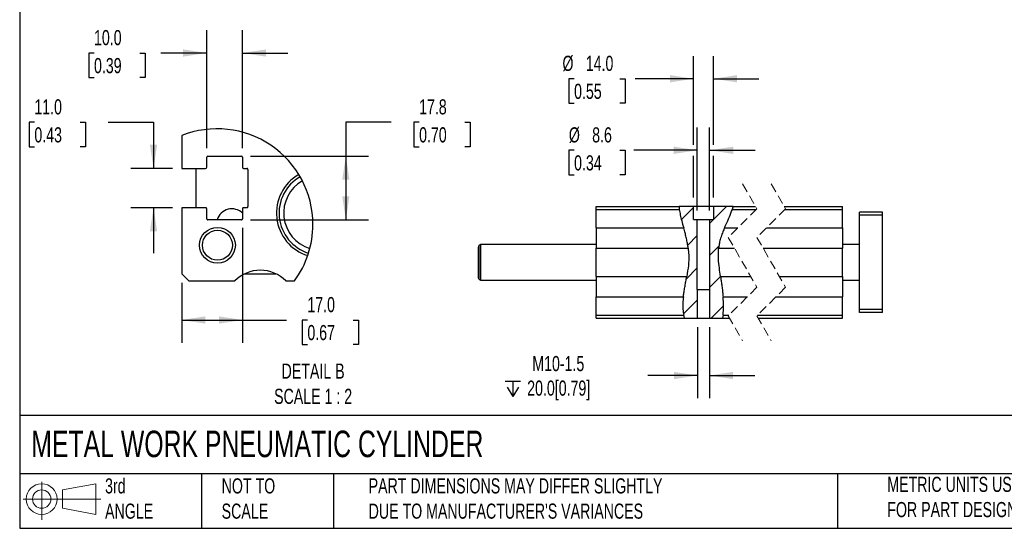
# Model space of a CAD drawing. Header units: millimetres. Extents: x 32 to 1365, y 32 to 1048.
# Tile 1 of 5: x 32 to 720, y 32 to 387. Entities that reach past the tile are written whole.
import ezdxf

# ---------------------------------------------------------------- set-up
doc = ezdxf.new("R2010")
doc.units = ezdxf.units.MM
doc.header["$LTSCALE"] = 5
doc.linetypes.add('SLD-Dashed', pattern=[1.905, 1.27, -0.635])
doc.linetypes.add('SLD-Solid', pattern=[0])
doc.layers.add('DIMENSIONS', color=140, linetype='SLD-Solid', lineweight=25)
doc.layers.add('TEXT', color=140, linetype='SLD-Solid', lineweight=25)
doc.layers.add('HATCH', color=6, linetype='SLD-Solid')
doc.layers.add('SLD-DEFPOINTS', color=7, linetype='Continuous')
doc.styles.add('SLDTEXTSTYLE0', font='TXT', dxfattribs={"width": 0.7})
doc.dimstyles.new('SLDDIMSTYLE0', dxfattribs={"dimtxt": 10.790039, "dimasz": 16.51, "dimexe": 0, "dimexo": 0.0625, "dimgap": 2.69751, "dimtad": 0, "dimtih": 1, "dimtoh": 1, "dimrnd": 1e-09, "dimzin": 4, "dimdsep": 46, "dimtxsty": 'SLDTEXTSTYLE0', "dimsah": 1, "dimcen": 0.09, "dimadec": 0, "dimazin": 1, "dimtfac": 1, "dimtmove": 0, "dimatfit": 0, "dimfxl": 0, "dimfrac": 2, "dimtolj": 1, "dimtzin": 12, "dimarcsym": 0})
doc.dimstyles.new('SLDDIMSTYLE1', dxfattribs={"dimtxt": 10.790039, "dimasz": 16.51, "dimexe": 0, "dimexo": 0.0625, "dimgap": 2.69751, "dimtad": 0, "dimtih": 1, "dimtoh": 1, "dimrnd": 1e-09, "dimzin": 12, "dimdsep": 46, "dimtxsty": 'SLDTEXTSTYLE0', "dimsah": 1, "dimcen": 0.09, "dimadec": 0, "dimazin": 3, "dimtfac": 1, "dimtmove": 0, "dimatfit": 0, "dimfxl": 0, "dimfrac": 2, "dimtolj": 1, "dimtzin": 12, "dimarcsym": 0})
doc.dimstyles.new('SLDDIMSTYLE6', dxfattribs={"dimtxt": 10.790039, "dimasz": 16.51, "dimexe": 0, "dimexo": 0.0625, "dimgap": 2.69751, "dimtad": 0, "dimtih": 1, "dimtoh": 1, "dimlfac": 0.4, "dimrnd": 1e-09, "dimzin": 4, "dimdsep": 46, "dimtxsty": 'SLDTEXTSTYLE0', "dimsah": 1, "dimcen": 0.09, "dimadec": 0, "dimazin": 1, "dimtfac": 1, "dimtmove": 0, "dimatfit": 0, "dimfxl": 0, "dimfrac": 2, "dimtolj": 1, "dimtzin": 12, "dimarcsym": 0})
doc.dimstyles.new('SLDDIMSTYLE7', dxfattribs={"dimtxt": 10.790039, "dimasz": 16.51, "dimexe": 0, "dimexo": 0.0625, "dimgap": 2.69751, "dimtad": 0, "dimtih": 1, "dimtoh": 1, "dimlfac": 0.4, "dimrnd": 1e-09, "dimzin": 12, "dimdsep": 46, "dimtxsty": 'SLDTEXTSTYLE0', "dimsah": 1, "dimcen": 0.09, "dimadec": 0, "dimazin": 3, "dimtfac": 1, "dimtofl": 0, "dimtmove": 0, "dimatfit": 3, "dimfxl": 0, "dimfrac": 2, "dimtolj": 1, "dimtzin": 12, "dimarcsym": 0})
doc.dimstyles.new('SLDDIMSTYLE8', dxfattribs={"dimtxt": 10.790039, "dimasz": 16.51, "dimexe": 0, "dimexo": 0.0625, "dimgap": 2.69751, "dimtad": 0, "dimtih": 1, "dimtoh": 1, "dimlfac": 0.4, "dimrnd": 1e-09, "dimzin": 4, "dimdsep": 46, "dimtxsty": 'SLDTEXTSTYLE0', "dimsah": 1, "dimcen": 0.09, "dimadec": 0, "dimazin": 1, "dimtfac": 1, "dimtofl": 0, "dimtmove": 0, "dimatfit": 3, "dimfxl": 0, "dimfrac": 2, "dimtolj": 1, "dimtzin": 12, "dimarcsym": 0})

# ---------------------------------------------------------------- blocks, each defined once
blk = doc.blocks.new('Block11')
at = {"color": 7, "linetype": 'SLD-Solid', "lineweight": 18}
for p, q in [((12.94, 26.55), (12.94, 0)), ((27.4, 20.84), (50.88, 25.16)), ((27.4, 7.98), (27.4, 20.84)), ((50.88, 25.16), (50.88, 3.66)), ((0, 14.41), (54.37, 14.41)), ((27.4, 7.98), (50.88, 3.66))]:
    blk.add_line(p, q, dxfattribs=at)
for radius in [10.75, 6.43]:
    blk.add_circle((12.94, 14.41), radius, dxfattribs=at)
blk = doc.blocks.new('Block12')
at = {"layer": 'SLD-DEFPOINTS'}
blk.add_blockref('Block11', (0, 0), dxfattribs=at)
blk = doc.blocks.new('SW_SYMBOL_HOLE_DEPTH')
at = {"layer": 'DIMENSIONS', "color": 0}
for p, q in [((0, 4375), (4000, 4375)), ((500, 2775), (2000, 375)), ((2000, 4375), (2000, 375)), ((3500, 2775), (2000, 375))]:
    blk.add_line(p, q, dxfattribs=at)
blk = doc.blocks.new('_D_29')
at = {"layer": 'DIMENSIONS'}
for p, q in [((505.38, 172.35), (505.38, 122.71)), ((513.75, 172.35), (513.75, 122.71)), ((505.38, 138.59), (470.7, 138.59)), ((513.75, 138.59), (545.5, 138.59))]:
    blk.add_line(p, q, dxfattribs=at)
for points in [[(505.38, 138.59), (488.87, 141.13), (488.87, 136.05)], [(513.75, 138.59), (530.26, 136.05), (530.26, 141.13)]]:
    blk.add_solid(points, dxfattribs=at)
at = {"layer": 'DIMENSIONS', "xscale": 0.002688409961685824, "yscale": 0.002688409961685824, "zscale": 0.002688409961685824}
blk.add_blockref('SW_SYMBOL_HOLE_DEPTH', (370.94, 122.87), dxfattribs=at)
at = {"layer": 'DIMENSIONS', "char_height": 10.583, "attachment_point": 1, "style": 'SLDTEXTSTYLE0'}
for s, insert in [('M10-1.5', (389.94, 152.23)), ('20.0[0.79]', (386.38, 135.08))]:
    blk.add_mtext(s, dxfattribs=dict(at, insert=insert))
blk = doc.blocks.new('_D_30')
at = {"layer": 'DIMENSIONS'}
for p, q in [((505.27, 254.05), (505.27, 311.92)), ((513.87, 254.05), (513.87, 311.92)), ((419.16, 296.05), (415.54, 296.05)), ((415.54, 296.05), (415.54, 278.9)), ((451.22, 296.05), (454.85, 296.05)), ((454.85, 296.05), (454.85, 278.9)), ((505.27, 296.05), (460.89, 296.05)), ((513.87, 296.05), (545.62, 296.05)), ((415.54, 278.9), (419.16, 278.9)), ((454.85, 278.9), (451.22, 278.9))]:
    blk.add_line(p, q, dxfattribs=at)
for points in [[(505.27, 296.05), (488.76, 298.59), (488.76, 293.51)], [(513.87, 296.05), (530.38, 293.51), (530.38, 298.59)]]:
    blk.add_solid(points, dxfattribs=at)
at = {"layer": 'DIMENSIONS', "char_height": 10.583, "attachment_point": 1, "style": 'SLDTEXTSTYLE0'}
for s, insert in [('%%c', (415.5, 312.11)), ('8.6', (431.79, 312.11)), ('0.34', (419.16, 292.54))]:
    blk.add_mtext(s, dxfattribs=dict(at, insert=insert))
blk = doc.blocks.new('_D_31')
at = {"layer": 'DIMENSIONS'}
for p, q in [((502.57, 299.86), (502.57, 361.95)), ((516.57, 299.86), (516.57, 361.95)), ((419.16, 346.07), (415.54, 346.07)), ((415.54, 346.07), (415.54, 328.92)), ((451.22, 346.07), (454.85, 346.07)), ((454.85, 346.07), (454.85, 328.92)), ((502.57, 346.07), (461.79, 346.07)), ((516.57, 346.07), (548.32, 346.07)), ((415.54, 328.92), (419.16, 328.92)), ((454.85, 328.92), (451.22, 328.92)), ((502.57, 263.05), (502.57, 292.24)), ((516.57, 263.05), (516.57, 292.24))]:
    blk.add_line(p, q, dxfattribs=at)
for points in [[(502.57, 346.07), (486.06, 348.61), (486.06, 343.53)], [(516.57, 346.07), (533.08, 343.53), (533.08, 348.61)]]:
    blk.add_solid(points, dxfattribs=at)
at = {"layer": 'DIMENSIONS', "char_height": 10.583, "attachment_point": 1, "style": 'SLDTEXTSTYLE0'}
for s, insert in [('%%c', (411.02, 362.13)), ('14.0', (427.31, 362.13)), ('0.55', (419.16, 342.57))]:
    blk.add_mtext(s, dxfattribs=dict(at, insert=insert))
blk = doc.blocks.new('SW_HATCH_0')
at = {"layer": 'HATCH', "color": 0}
for p, q in [((0, 0), (-8.46, -8.46)), ((23.04, 0.59), (11.3, -11.15)), ((2.7, -19.75), (-4, -26.45)), ((17.77, -27.14), (11.3, -33.6)), ((2.7, -42.2), (-4.96, -49.86)), ((18.95, -48.41), (11.3, -56.05)), ((2.81, -64.54), (-7, -74.35)), ((20.99, -68.81), (12.39, -77.41))]:
    blk.add_line(p, q, dxfattribs=at)
blk = doc.blocks.new('_D_36')
at = {"layer": 'DIMENSIONS'}
for p, q in [((42.01, 315.65), (38.38, 315.65)), ((38.38, 315.65), (38.38, 298.5)), ((74.07, 315.65), (77.69, 315.65)), ((77.69, 315.65), (77.69, 298.5)), ((93.52, 315.65), (125.27, 315.65)), ((125.27, 315.65), (125.27, 283.42)), ((38.38, 298.5), (42.01, 298.5)), ((77.69, 298.5), (74.07, 298.5)), ((138.59, 283.42), (109.4, 283.42)), ((138.59, 255.92), (109.4, 255.92)), ((125.27, 255.92), (125.27, 224.17))]:
    blk.add_line(p, q, dxfattribs=at)
for points in [[(125.27, 283.42), (127.81, 299.93), (122.73, 299.93)], [(125.27, 255.92), (122.73, 239.41), (127.81, 239.41)]]:
    blk.add_solid(points, dxfattribs=at)
at = {"layer": 'DIMENSIONS', "char_height": 10.583, "attachment_point": 1, "style": 'SLDTEXTSTYLE0'}
for s, insert in [('11.0', (42.01, 331.71)), ('0.43', (42.01, 312.14))]:
    blk.add_mtext(s, dxfattribs=dict(at, insert=insert))
blk = doc.blocks.new('_D_37')
at = {"layer": 'DIMENSIONS'}
for p, q in [((162.44, 297.52), (162.44, 379.93)), ((187.44, 297.52), (187.44, 379.93)), ((83.68, 364.06), (80.05, 364.06)), ((80.05, 364.06), (80.05, 346.91)), ((115.74, 364.06), (119.36, 364.06)), ((119.36, 364.06), (119.36, 346.91)), ((162.44, 364.06), (130.36, 364.06)), ((187.44, 364.06), (219.19, 364.06)), ((80.05, 346.91), (83.68, 346.91)), ((119.36, 346.91), (115.74, 346.91))]:
    blk.add_line(p, q, dxfattribs=at)
for points in [[(162.44, 364.06), (145.93, 366.6), (145.93, 361.52)], [(187.44, 364.06), (203.95, 361.52), (203.95, 366.6)]]:
    blk.add_solid(points, dxfattribs=at)
at = {"layer": 'DIMENSIONS', "char_height": 10.583, "attachment_point": 1, "style": 'SLDTEXTSTYLE0'}
for s, insert in [('10.0', (83.68, 380.12)), ('0.39', (83.68, 360.55))]:
    blk.add_mtext(s, dxfattribs=dict(at, insert=insert))
blk = doc.blocks.new('_D_38')
at = {"layer": 'DIMENSIONS'}
for p, q in [((291.41, 315.65), (259.66, 315.65)), ((259.66, 315.65), (259.66, 291.92)), ((310.86, 315.65), (307.23, 315.65)), ((307.23, 315.65), (307.23, 298.5)), ((342.92, 315.65), (346.54, 315.65)), ((346.54, 315.65), (346.54, 298.5)), ((307.23, 298.5), (310.86, 298.5)), ((346.54, 298.5), (342.92, 298.5)), ((193.04, 291.92), (275.53, 291.92)), ((259.66, 291.92), (259.66, 247.42)), ((193.04, 247.42), (275.53, 247.42))]:
    blk.add_line(p, q, dxfattribs=at)
for points in [[(259.66, 291.92), (257.12, 275.41), (262.2, 275.41)], [(259.66, 247.42), (262.2, 263.93), (257.12, 263.93)]]:
    blk.add_solid(points, dxfattribs=at)
at = {"layer": 'DIMENSIONS', "char_height": 10.583, "attachment_point": 1, "style": 'SLDTEXTSTYLE0'}
for s, insert in [('17.8', (310.86, 331.71)), ('0.70', (310.86, 312.14))]:
    blk.add_mtext(s, dxfattribs=dict(at, insert=insert))
blk = doc.blocks.new('_D_39')
at = {"layer": 'DIMENSIONS'}
for p, q in [((187.44, 241.82), (187.44, 161.51)), ((144.94, 203.32), (144.94, 161.51)), ((144.94, 177.39), (187.44, 177.39)), ((187.44, 177.39), (218.16, 177.39)), ((232.78, 177.39), (229.16, 177.39)), ((229.16, 177.39), (229.16, 160.24)), ((264.85, 177.39), (268.47, 177.39)), ((268.47, 177.39), (268.47, 160.24)), ((229.16, 160.24), (232.78, 160.24)), ((268.47, 160.24), (264.85, 160.24))]:
    blk.add_line(p, q, dxfattribs=at)
for points in [[(144.94, 177.39), (161.45, 174.85), (161.45, 179.93)], [(187.44, 177.39), (170.93, 179.93), (170.93, 174.85)]]:
    blk.add_solid(points, dxfattribs=at)
at = {"layer": 'DIMENSIONS', "char_height": 10.583, "attachment_point": 1, "style": 'SLDTEXTSTYLE0'}
for s, insert in [('17.0', (232.78, 193.45)), ('0.67', (232.78, 173.88))]:
    blk.add_mtext(s, dxfattribs=dict(at, insert=insert))

msp = doc.modelspace()

# ---------------------------------------------------------------- linework, layer by layer
for p, q in [((144.945, 306.277), (144.945, 283.422)), ((162.445, 284.172), (162.445, 291.172)), ((163.195, 291.922), (186.695, 291.922)), ((187.445, 291.172), (187.445, 284.172)), ((144.945, 283.422), (161.695, 283.422)), ((154.945, 283.422), (154.945, 255.922)), ((188.195, 283.422), (190.445, 283.422)), ((191.195, 282.672), (191.195, 256.672)), ((144.945, 255.922), (144.945, 209.672)), ((161.695, 255.922), (144.945, 255.922)), ((162.445, 248.172), (162.445, 255.172)), ((187.445, 255.172), (187.445, 248.172)), ((190.445, 255.922), (188.195, 255.922)), ((434.567, 256.703), (492.518, 256.703)), ((434.567, 254.703), (434.567, 256.703)), ((434.567, 241.844), (434.567, 254.703)), ((434.567, 254.703), (492.683, 254.703)), ((502.567, 256.703), (492.518, 256.703)), ((502.567, 247.703), (502.567, 256.703)), ((516.567, 256.703), (502.567, 256.703)), ((516.567, 256.703), (516.567, 247.703)), ((530.345, 256.703), (516.567, 256.703)), ((529.757, 254.703), (546.489, 254.703)), ((530.345, 256.703), (546.03, 256.703)), ((566.03, 256.703), (606.627, 256.703)), ((566.489, 254.703), (606.627, 254.703)), ((606.627, 254.703), (606.627, 256.703)), ((606.627, 241.844), (606.627, 254.703)), ((502.567, 247.703), (505.267, 247.703)), ((505.267, 198.703), (505.267, 247.703)), ((505.267, 247.703), (513.867, 247.703)), ((513.867, 247.703), (513.867, 198.703)), ((513.867, 247.703), (516.567, 247.703)), ((634.627, 252.703), (618.627, 252.703)), ((618.627, 250.703), (618.627, 252.703)), ((634.627, 250.703), (618.627, 250.703)), ((618.627, 184.703), (618.627, 250.703)), ((634.627, 250.703), (634.627, 252.703)), ((634.627, 184.703), (634.627, 250.703)), ((186.695, 247.422), (163.195, 247.422)), ((434.567, 241.844), (434.567, 227.562)), ((434.567, 241.844), (495.729, 241.844)), ((524.276, 241.844), (533.63, 241.844)), ((553.63, 241.844), (606.627, 241.844)), ((606.627, 241.844), (606.627, 227.562)), ((352.067, 228.183), (352.067, 207.224)), ((354.067, 230.203), (352.817, 229.482)), ((352.817, 205.925), (352.817, 229.482)), ((434.567, 230.203), (354.067, 230.203)), ((354.067, 205.203), (354.067, 230.203)), ((434.567, 227.562), (498.859, 227.562)), ((434.567, 207.844), (434.567, 227.562)), ((520.166, 227.562), (531.272, 227.562)), ((551.272, 227.562), (606.627, 227.562)), ((618.627, 230.203), (606.627, 230.203)), ((606.627, 207.844), (606.627, 227.562)), ((144.945, 209.672), (149.945, 204.672)), ((189.05, 209.672), (210.839, 209.672)), ((434.567, 207.844), (434.567, 193.562)), ((434.567, 207.844), (497.895, 207.844)), ((521.493, 207.844), (542.58, 207.844)), ((562.58, 207.844), (606.627, 207.844)), ((606.627, 207.844), (606.627, 193.562)), ((149.945, 204.672), (182.092, 204.672)), ((217.797, 204.672), (223.697, 204.672)), ((352.817, 205.925), (354.067, 205.203)), ((354.067, 205.203), (434.567, 205.203)), ((606.627, 205.203), (618.627, 205.203)), ((434.567, 193.562), (495.513, 193.562)), ((434.567, 180.703), (434.567, 193.562)), ((505.267, 198.703), (505.379, 198.703)), ((505.379, 178.703), (505.379, 198.703)), ((505.379, 198.703), (513.755, 198.703)), ((513.755, 198.703), (513.755, 178.703)), ((513.755, 198.703), (513.867, 198.703)), ((523.262, 193.562), (540.223, 193.562)), ((560.223, 193.562), (606.627, 193.562)), ((606.627, 180.703), (606.627, 193.562)), ((434.567, 180.703), (495.756, 180.703)), ((434.567, 178.703), (434.567, 180.703)), ((496.225, 178.703), (495.756, 180.703)), ((523.257, 180.703), (522.96, 178.703)), ((523.257, 180.703), (527.364, 180.703)), ((547.364, 180.703), (606.627, 180.703)), ((606.627, 178.703), (606.627, 180.703)), ((634.627, 184.703), (618.627, 184.703)), ((618.627, 182.703), (618.627, 184.703)), ((634.627, 182.703), (618.627, 182.703)), ((634.627, 182.703), (634.627, 184.703)), ((434.567, 178.703), (496.225, 178.703)), ((496.225, 178.703), (505.379, 178.703)), ((505.379, 178.703), (513.755, 178.703)), ((513.755, 178.703), (522.96, 178.703)), ((522.96, 178.703), (527.822, 178.703)), ((547.822, 178.703), (606.627, 178.703))]:
    msp.add_line(p, q)
at = {"color": 7, "linetype": 'SLD-Dashed', "lineweight": 18}
for p, q in [((536.926, 272.578), (546.926, 255.141)), ((556.926, 272.578), (566.926, 255.141)), ((546.926, 255.141), (526.926, 235.141)), ((566.926, 255.141), (546.926, 235.141)), ((526.926, 235.141), (546.926, 200.266)), ((546.926, 235.141), (566.926, 200.266)), ((546.926, 200.266), (526.926, 180.266)), ((566.926, 200.266), (546.926, 180.266)), ((526.926, 180.266), (536.926, 162.828)), ((546.926, 180.266), (556.926, 162.828))]:
    msp.add_line(p, q, dxfattribs=at)
for radius in [12.5, 10.47]:
    msp.add_circle((169.945, 229.672), radius)
for centre, radius, start, end in [((163.195, 291.172), 0.75, 90.000039, 179.999249), ((186.695, 291.172), 0.75, 0.000751, 89.999605), ((161.695, 284.172), 0.75, 269.999536, 0.000464), ((188.195, 284.172), 0.75, 180.000751, 269.999605), ((190.445, 282.672), 0.75, 359.999432, 90.000212), ((242.366, 252.124), 31.165, 119.927037, 252.496184), ((242.293, 252.157), 29.294, 119.787555, 252.699726), ((242.371, 252.197), 26.13, 120.126971, 252.408832), ((161.695, 255.172), 0.75, 359.998825, 90.000464), ((179.945, 244.672), 10.47, 44.24745, 164.772305), ((188.195, 255.172), 0.75, 90.000395, 179.999961), ((190.445, 256.672), 0.75, 269.999788, 359.999856), ((163.194, 248.172), 0.75, 179.999536, 270.001175), ((186.695, 248.172), 0.75, 269.999181, 0.000464), ((353.567, 228.183), 1.5, 119.998944, 180.000689), ((199.945, 187.171), 25, 44.430421, 135.569579), ((353.567, 207.224), 1.5, 179.999311, 240.001056)]:
    msp.add_arc(centre, radius, start, end)
for points, knots in [([(492.518, 256.703), (492.519, 256.666), (492.526, 256.52), (492.543, 256.208), (492.578, 255.727), (492.626, 255.206), (492.666, 254.852), (492.683, 254.703)], [0, 0, 0, 0, 0.05609525, 0.21807363, 0.46756153, 0.77648018, 1, 1, 1, 1]), ([(492.683, 254.703), (492.884, 253.402), (493.295, 250.737), (494.405, 246.465), (495.257, 243.493), (495.729, 241.844)], [0, 0, 0, 0, 0.2985927, 0.6110656, 1, 1, 1, 1]), ([(524.276, 241.844), (524.596, 242.569), (525.728, 245.127), (527.736, 249.336), (529.1, 252.958), (529.757, 254.703)], [0, 0, 0, 0, 0.1700984, 0.5999951, 1, 1, 1, 1]), ([(529.757, 254.703), (529.83, 254.931), (529.969, 255.359), (530.14, 255.938), (530.258, 256.367), (530.32, 256.604), (530.343, 256.692), (530.345, 256.703)], [0, 0, 0, 0, 0.343332, 0.6480317, 0.8684774, 0.983334, 1, 1, 1, 1]), ([(498.859, 227.562), (498.735, 228.465), (498.467, 230.432), (497.875, 233.499), (497.132, 236.718), (496.391, 239.516), (495.911, 241.206), (495.729, 241.844)], [0, 0, 0, 0, 0.1867057, 0.40690944, 0.63983692, 0.86387509, 1, 1, 1, 1]), ([(524.276, 241.844), (524.08, 241.394), (523.667, 240.441), (523.049, 238.934), (522.42, 237.299), (521.818, 235.57), (521.289, 233.787), (520.862, 232.051), (520.547, 230.422), (520.318, 228.95), (520.215, 228.008), (520.166, 227.562)], [0, 0, 0, 0, 0.0986137, 0.2087916, 0.3271758, 0.4505725, 0.5766789, 0.7007213, 0.8096142, 0.9100047, 1, 1, 1, 1]), ([(498.859, 227.562), (499.011, 226.055), (499.415, 222.061), (499.168, 215.427), (498.325, 210.404), (497.895, 207.844)], [0, 0, 0, 0, 0.2292795, 0.6072866, 1, 1, 1, 1]), ([(521.493, 207.844), (521.198, 209.846), (520.607, 213.869), (520.047, 219.164), (519.893, 223.749), (520.075, 226.282), (520.166, 227.562)], [0, 0, 0, 0, 0.3063072, 0.6157608, 0.8057435, 1, 1, 1, 1]), ([(495.513, 193.562), (495.625, 194.468), (495.869, 196.442), (496.374, 199.527), (496.958, 202.759), (497.482, 205.548), (497.783, 207.224), (497.895, 207.844)], [0, 0, 0, 0, 0.1890095, 0.4120679, 0.6473008, 0.8693496, 1, 1, 1, 1]), ([(521.493, 207.844), (521.628, 206.932), (521.923, 204.943), (522.368, 201.826), (522.781, 198.577), (523.077, 195.805), (523.213, 194.161), (523.262, 193.562)], [0, 0, 0, 0, 0.19226534, 0.41906846, 0.65620356, 0.87481414, 1, 1, 1, 1]), ([(495.513, 193.562), (495.378, 192.115), (495.109, 189.242), (495.11, 184.924), (495.541, 182.106), (495.756, 180.703)], [0, 0, 0, 0, 0.3379977, 0.6706882, 1, 1, 1, 1]), ([(523.257, 180.703), (523.41, 182.863), (523.715, 187.15), (523.412, 191.436), (523.262, 193.562)], [0, 0, 0, 0, 0.5038753, 1, 1, 1, 1])]:
    msp.add_open_spline(points, degree=3, knots=knots)
at = {"layer": 'SLD-DEFPOINTS'}
for start, end in [(359.999997, 111.836608), (323.72016, 0.000002)]:
    msp.add_arc((169.809, 244.227), 66.847, start, end, dxfattribs=at)
at = {"layer": 'TEXT'}
for p, q in [((31.75, 1047.75), (31.75, 31.75)), ((1365.25, 110.631), (31.75, 110.631)), ((1365.25, 69.85), (31.75, 69.85)), ((158.75, 69.85), (158.75, 31.75)), ((251.058, 69.85), (251.058, 31.75)), ((603.232, 69.85), (603.232, 31.75)), ((31.75, 31.75), (1365.25, 31.75))]:
    msp.add_line(p, q, dxfattribs=at)

# ---------------------------------------------------------------- block references
at = {"layer": 'HATCH'}
msp.add_blockref('SW_HATCH_0', (502.567, 256.111), dxfattribs=at)
at = {"layer": 'SLD-DEFPOINTS'}
msp.add_blockref('Block12', (34.19, 37.769), dxfattribs=at)

# ---------------------------------------------------------------- texts
at = {"layer": 'TEXT', "style": 'SLDTEXTSTYLE0'}
for s, insert, char_height, attachment_point in [('DETAIL B^JSCALE 1 : 2', (236.782, 146.973), 10.58333, 2), ('METAL WORK PNEUMATIC CYLINDER', (39.829, 100.032), 18.52083, 1), ('3rd^JANGLE', (91.411, 66.688), 10.5833, 1), ('NOT TO^JSCALE', (172.876, 66.688), 10.58333, 1), ("PART DIMENSIONS MAY DIFFER SLIGHTLY ^JDUE TO MANUFACTURER'S VARIANCES", (275.596, 66.704), 10.58333, 1), ('METRIC UNITS USED ^JFOR PART DESIGN', (638.022, 67.779), 10.58333, 1)]:
    msp.add_mtext(s, dxfattribs=dict(at, insert=insert, char_height=char_height, attachment_point=attachment_point))

# ---------------------------------------------------------------- dimensions: what is measured, and where the dimension line sits
at = {"layer": 'DIMENSIONS'}
for base, p1, p2, dimstyle, picture, middle in [((162.445, 364.058), (187.445, 291.172), (162.445, 291.172), 'SLDDIMSTYLE6', '_D_37', (99.71, 364.058)), ((144.945, 177.388), (187.445, 248.172), (144.945, 209.672), 'SLDDIMSTYLE8', '_D_39', (248.813, 177.388))]:
    dim = msp.add_linear_dim(base=base, p1=p1, p2=p2, dimstyle=dimstyle, dxfattribs=at)
    dim.commit()
    dim.dimension.update_dxf_attribs({"geometry": picture, "text_midpoint": middle, "dimtype": 160})
for base, p1, p2, text, dimstyle, picture, middle in [((502.567, 346.071), (516.567, 256.703), (502.567, 256.703), '%%c<>', 'SLDDIMSTYLE0', '_D_31', (435.193, 346.071)), ((505.267, 296.049), (513.867, 247.703), (505.267, 247.703), '%%c<>', 'SLDDIMSTYLE1', '_D_30', (435.193, 296.049)), ((505.379, 138.59), (513.755, 178.703), (505.379, 178.703), 'M10-1.5\\P{\\fGDT;x}20.0[0.79] ', 'SLDDIMSTYLE1', '_D_29', (419.613, 138.59))]:
    dim = msp.add_linear_dim(base=base, p1=p1, p2=p2, text=text, dimstyle=dimstyle, dxfattribs=at)
    dim.commit()
    dim.dimension.update_dxf_attribs({"geometry": picture, "text_midpoint": middle, "dimtype": 160})
for base, p1, p2, dimstyle, picture, middle in [((125.27, 283.422), (144.945, 255.922), (144.945, 283.422), 'SLDDIMSTYLE6', '_D_36', (125.27, 315.648)), ((259.657, 247.422), (186.695, 291.922), (186.695, 247.422), 'SLDDIMSTYLE7', '_D_38', (259.657, 315.648))]:
    dim = msp.add_linear_dim(base=base, p1=p1, p2=p2, angle=90, dimstyle=dimstyle, dxfattribs=at)
    dim.commit()
    dim.dimension.update_dxf_attribs({"geometry": picture, "text_midpoint": middle, "dimtype": 160})

doc.saveas('drawing.dxf')
